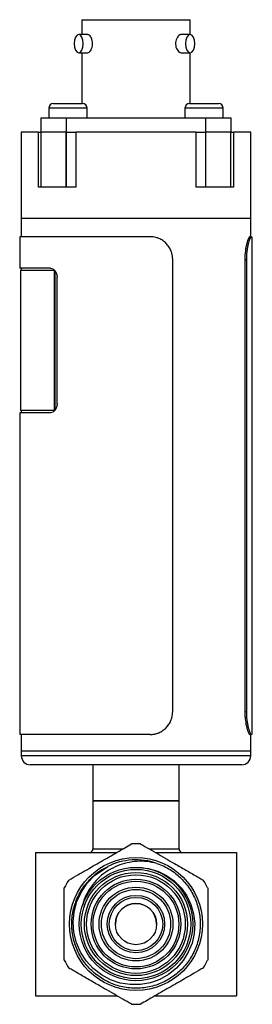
# Model space of a CAD drawing. Header units: inches. Extents: x 3.21 to 12.47, y 1.43 to 9.58.
# Tile 5 of 11: x 11.96 to 12.47, y 3.61 to 5.76. Entities that reach past the tile are written whole.
import ezdxf

# ---------------------------------------------------------------- set-up
doc = ezdxf.new("R2010")
doc.units = ezdxf.units.IN
doc.header["$MEASUREMENT"] = 0

msp = doc.modelspace()

# ---------------------------------------------------------------- linework, layer by layer
at = {"color": 7, "linetype": 'Continuous', "lineweight": 25}
for p, q in [((12.0995, 5.7563), (12.0995, 5.7238)), ((12.0995, 5.7563), (12.335, 5.7563)), ((12.335, 5.7238), (12.335, 5.7563)), ((12.1121, 5.7238), (12.0924, 5.7238)), ((12.3354, 5.7238), (12.3157, 5.7238)), ((12.0924, 5.6843), (12.1121, 5.6843)), ((12.0995, 5.6843), (12.0995, 5.5733)), ((12.3157, 5.6843), (12.3354, 5.6843)), ((12.335, 5.5733), (12.335, 5.6843)), ((12.027, 5.5633), (12.027, 5.5423)), ((12.1105, 5.5633), (12.027, 5.5633)), ((12.037, 5.5733), (12.1005, 5.5733)), ((12.1105, 5.5423), (12.1105, 5.5633)), ((12.324, 5.5633), (12.324, 5.5423)), ((12.4075, 5.5633), (12.324, 5.5633)), ((12.334, 5.5733), (12.3975, 5.5733)), ((12.4075, 5.5423), (12.4075, 5.5633)), ((12.0102, 5.5113), (12.0102, 5.5423)), ((12.0102, 5.5423), (12.0647, 5.5423)), ((12.0647, 5.5423), (12.0647, 5.5113)), ((12.0647, 5.5423), (12.3697, 5.5423)), ((12.3697, 5.5113), (12.3697, 5.5423)), ((12.3697, 5.5423), (12.4242, 5.5423)), ((12.4242, 5.5423), (12.4242, 5.5113)), ((11.9672, 5.5113), (11.9672, 5.3224)), ((12.0044, 5.5113), (11.9672, 5.5113)), ((12.0044, 5.3913), (12.0044, 5.5113)), ((12.0044, 5.5113), (12.0102, 5.5113)), ((12.0102, 5.3913), (12.0102, 5.5113)), ((12.0647, 5.5113), (12.0102, 5.5113)), ((12.0647, 5.3913), (12.0647, 5.5113)), ((12.0655, 5.5113), (12.0647, 5.5113)), ((12.0655, 5.3913), (12.0655, 5.5113)), ((12.0655, 5.5113), (12.0861, 5.5113)), ((12.0861, 5.5113), (12.0861, 5.3913)), ((12.3484, 5.5113), (12.0861, 5.5113)), ((12.3484, 5.3913), (12.3484, 5.5113)), ((12.3484, 5.5113), (12.369, 5.5113)), ((12.369, 5.5113), (12.369, 5.3913)), ((12.3697, 5.5113), (12.369, 5.5113)), ((12.3697, 5.3913), (12.3697, 5.5113)), ((12.4242, 5.5113), (12.3697, 5.5113)), ((12.4242, 5.3913), (12.4242, 5.5113)), ((12.4242, 5.5113), (12.4301, 5.5113)), ((12.4301, 5.5113), (12.4301, 5.3913)), ((12.4672, 5.5113), (12.4301, 5.5113)), ((12.4672, 5.3224), (12.4672, 5.5113)), ((12.0102, 5.3913), (12.0044, 5.3913)), ((12.0647, 5.3913), (12.0102, 5.3913)), ((12.0655, 5.3913), (12.0647, 5.3913)), ((12.0861, 5.3913), (12.0655, 5.3913)), ((12.369, 5.3913), (12.3484, 5.3913)), ((12.3697, 5.3913), (12.369, 5.3913)), ((12.4242, 5.3913), (12.3697, 5.3913)), ((12.4301, 5.3913), (12.4242, 5.3913)), ((11.9672, 5.3224), (11.9672, 5.2831)), ((12.2172, 5.3224), (11.9672, 5.3224)), ((12.0405, 5.3224), (11.9672, 5.3224)), ((12.4672, 5.3224), (12.0405, 5.3224)), ((12.4672, 5.3224), (12.2172, 5.3224)), ((12.4672, 5.2831), (12.4672, 5.3224)), ((11.9637, 5.2831), (11.9637, 5.2142)), ((12.2478, 5.2831), (11.9637, 5.2831)), ((12.4654, 5.2831), (12.4689, 5.2831)), ((12.4707, 4.1974), (12.4707, 5.2831)), ((12.2972, 4.2474), (12.2972, 5.2331)), ((12.4545, 5.2331), (12.4545, 4.2474)), ((12.4545, 5.2331), (12.4578, 5.2331)), ((12.4578, 5.2331), (12.4578, 4.2474)), ((12.031, 5.2142), (11.9637, 5.2142)), ((11.9653, 5.2092), (11.9653, 4.9041)), ((12.0398, 5.2092), (11.9653, 5.2092)), ((11.9672, 5.2142), (11.9672, 5.2092)), ((12.0398, 4.9041), (12.0398, 5.2092)), ((12.04, 5.2092), (12.0398, 5.2092)), ((12.0412, 4.9055), (12.0412, 5.2078)), ((12.0451, 4.9189), (12.0451, 5.1945)), ((11.9637, 4.8992), (11.9637, 4.1974)), ((12.031, 4.8992), (11.9637, 4.8992)), ((12.0398, 4.9041), (11.9653, 4.9041)), ((11.9672, 4.9041), (11.9672, 4.8992)), ((12.04, 4.9041), (12.0398, 4.9041)), ((12.4545, 4.2474), (12.4578, 4.2474)), ((12.2478, 4.1974), (11.9637, 4.1974)), ((11.9672, 4.1974), (11.9672, 4.161)), ((12.4654, 4.1974), (12.4689, 4.1974)), ((12.4672, 4.161), (12.4672, 4.1974)), ((11.9672, 4.161), (11.9672, 4.1512)), ((12.0405, 4.161), (11.9672, 4.161)), ((12.0405, 4.1512), (11.9672, 4.1512)), ((12.4672, 4.161), (12.0405, 4.161)), ((12.4672, 4.1512), (12.0405, 4.1512)), ((12.4672, 4.1512), (12.4672, 4.161)), ((12.0544, 4.1315), (11.9869, 4.1315)), ((12.4476, 4.1315), (12.0544, 4.1315)), ((12.1235, 4.1315), (12.1235, 4.0528)), ((12.311, 4.0528), (12.311, 4.1315)), ((12.1235, 4.0528), (12.1235, 3.9478)), ((12.1235, 4.0528), (12.2172, 4.0528)), ((12.1509, 4.0528), (12.1235, 4.0528)), ((12.311, 4.0528), (12.1509, 4.0528)), ((12.2172, 4.0528), (12.311, 4.0528)), ((12.311, 3.9478), (12.311, 4.0528)), ((11.9985, 3.9403), (11.9985, 3.6278)), ((11.9985, 3.9403), (12.1754, 3.9403)), ((12.1235, 3.9478), (12.1881, 3.9478)), ((12.2464, 3.9478), (12.311, 3.9478)), ((12.2591, 3.9403), (12.436, 3.9403)), ((12.436, 3.9403), (12.436, 3.6278)), ((12.313, 3.6827), (12.317, 3.6857)), ((11.9985, 3.6278), (12.1754, 3.6278)), ((12.2591, 3.6278), (12.436, 3.6278))]:
    msp.add_line(p, q, dxfattribs=at)
at = {"color": 7, "linetype": 'Continuous', "lineweight": 25, "flags": 128}
for points in [[(12.1023, 5.7041), (12.1016, 5.7116), (12.0994, 5.718), (12.0962, 5.7223), (12.0924, 5.7238), (12.0887, 5.7223), (12.0854, 5.718), (12.0833, 5.7116), (12.0826, 5.7041), (12.0833, 5.6965), (12.0854, 5.6901), (12.0887, 5.6858), (12.0924, 5.6843), (12.0962, 5.6858), (12.0994, 5.6901), (12.1016, 5.6965), (12.1023, 5.7041)], [(12.3452, 5.7041), (12.3445, 5.7116), (12.3423, 5.718), (12.3391, 5.7223), (12.3354, 5.7238), (12.3316, 5.7223), (12.3284, 5.718), (12.3262, 5.7116), (12.3255, 5.7041), (12.3262, 5.6965), (12.3284, 5.6901), (12.3316, 5.6858), (12.3354, 5.6843), (12.3391, 5.6858), (12.3423, 5.6901), (12.3445, 5.6965), (12.3452, 5.7041)], [(12.2113, 3.907), (12.2244, 3.9076), (12.2448, 3.9052), (12.2648, 3.8993), (12.2836, 3.8902), (12.3007, 3.878), (12.3154, 3.8632), (12.3277, 3.8458), (12.337, 3.8267), (12.3428, 3.8062), (12.3453, 3.7851), (12.3441, 3.7636), (12.3394, 3.7426), (12.3312, 3.7226), (12.3197, 3.7042), (12.3053, 3.6879), (12.2884, 3.6742), (12.2692, 3.6634), (12.2485, 3.656), (12.2268, 3.6521), (12.2048, 3.6519), (12.1827, 3.6554), (12.1615, 3.6625), (12.1418, 3.6731), (12.1241, 3.6868), (12.1088, 3.7035), (12.0965, 3.7225), (12.0875, 3.7434), (12.082, 3.7654), (12.0804, 3.7883), (12.0825, 3.811), (12.0885, 3.8334), (12.0981, 3.8544), (12.1111, 3.8735), (12.1271, 3.8902), (12.1558, 3.9098), (12.1558, 3.9098)]]:
    msp.add_lwpolyline(points, dxfattribs=at)
at = {"color": 7, "linetype": 'Continuous', "lineweight": 25}
for radius in [0.145, 0.1237, 0.1193, 0.1125, 0.1075, 0.0978, 0.0935, 0.0805, 0.0755, 0.0625, 0.0582, 0.045]:
    msp.add_circle((12.2172, 3.784), radius, dxfattribs=at)
for centre, radius, start, end in [((12.037, 5.5633), 0.01, 90, 180), ((12.1005, 5.5633), 0.01, 0, 90), ((12.334, 5.5633), 0.01, 90, 180), ((12.3975, 5.5633), 0.01, 0, 90), ((11.9869, 4.1512), 0.0197, 180, 270), ((12.4476, 4.1512), 0.0197, 270, 0), ((12.2172, 3.784), 0.175, 86.7655, 93.2345), ((12.116, 3.9478), 0.0075, 270, 0), ((12.3185, 3.9478), 0.0075, 180, 270), ((12.2172, 3.784), 0.14, 71.0218, 116.0218), ((12.2172, 3.784), 0.175, 146.7655, 153.2345), ((12.2172, 3.784), 0.175, 26.7655, 33.2345), ((12.2172, 3.7838), 0.045, 0.1592, 180), ((12.2172, 3.784), 0.175, 206.7655, 213.2345), ((12.2172, 3.784), 0.175, 326.7655, 333.2345), ((12.2172, 3.784), 0.175, 266.7655, 273.2345)]:
    msp.add_arc(centre, radius, start, end, dxfattribs=at)
for points, knots in [([(12.1224, 5.7041), (12.1223, 5.7063), (12.122, 5.7107), (12.1201, 5.7166), (12.1173, 5.7211), (12.1144, 5.7236), (12.1128, 5.7236), (12.1121, 5.7236)], [0, 0, 0, 0, 0.21399, 0.427944, 0.642756, 0.857393, 1, 1, 1, 1]), ([(12.3157, 5.7236), (12.3153, 5.7237), (12.3137, 5.7239), (12.3107, 5.7222), (12.3072, 5.7184), (12.3045, 5.7129), (12.3032, 5.7064), (12.3035, 5.6997), (12.3052, 5.6936), (12.3081, 5.6885), (12.3117, 5.6854), (12.3144, 5.684), (12.3156, 5.6844), (12.3157, 5.6844)], [0, 0, 0, 0, 0.034894, 0.14056, 0.247587, 0.356086, 0.463883, 0.569238, 0.673538, 0.779475, 0.887641, 0.995953, 1, 1, 1, 1]), ([(12.1121, 5.6844), (12.1131, 5.6846), (12.1151, 5.6849), (12.1182, 5.6882), (12.1207, 5.6931), (12.1222, 5.6987), (12.1224, 5.7025), (12.1224, 5.7041)], [0, 0, 0, 0, 0.20588, 0.417793, 0.630892, 0.845736, 1, 1, 1, 1]), ([(12.2972, 5.2331), (12.2972, 5.2342), (12.2972, 5.2364), (12.2968, 5.2396), (12.2963, 5.2428), (12.2956, 5.246), (12.2947, 5.2491), (12.2934, 5.2527), (12.2916, 5.2567), (12.2883, 5.2623), (12.2832, 5.2687), (12.277, 5.2739), (12.2714, 5.2772), (12.2665, 5.2796), (12.2609, 5.2815), (12.2544, 5.2828), (12.25, 5.283), (12.2478, 5.2831)], [0, 0, 0, 0, 0.041798, 0.083205, 0.124403, 0.165575, 0.206906, 0.248578, 0.310815, 0.373136, 0.497854, 0.622908, 0.685626, 0.748426, 0.832299, 0.915685, 1, 1, 1, 1]), ([(12.4654, 5.2831), (12.465, 5.2831), (12.4646, 5.2827), (12.4638, 5.2818), (12.4635, 5.2814), (12.463, 5.2804), (12.4627, 5.2799), (12.4612, 5.2767), (12.4599, 5.2731), (12.4581, 5.2661), (12.4575, 5.2636), (12.4565, 5.2581), (12.456, 5.2553), (12.4549, 5.2461), (12.4545, 5.2397), (12.4545, 5.2331)], [0, 0, 0, 0, 0.125, 0.125, 0.1875, 0.1875, 0.25, 0.25, 0.5, 0.5, 0.625, 0.625, 0.75, 0.75, 1, 1, 1, 1]), ([(12.4689, 5.2831), (12.4687, 5.283), (12.4685, 5.283), (12.468, 5.2827), (12.4675, 5.2821), (12.467, 5.2814), (12.4664, 5.2805), (12.4657, 5.2791), (12.4649, 5.2772), (12.4636, 5.2739), (12.462, 5.2687), (12.4606, 5.2623), (12.4596, 5.2567), (12.4589, 5.2517), (12.4583, 5.2461), (12.4579, 5.2396), (12.4578, 5.2353), (12.4578, 5.2331)], [0, 0, 0, 0, 0.042381, 0.084357, 0.1261, 0.167789, 0.2096, 0.251709, 0.314497, 0.377227, 0.502282, 0.626999, 0.689308, 0.751557, 0.834513, 0.916837, 1, 1, 1, 1]), ([(12.031, 5.2142), (12.0328, 5.2142), (12.0346, 5.2137), (12.0372, 5.2122), (12.038, 5.2116), (12.0395, 5.2101), (12.0402, 5.2093), (12.0422, 5.2066), (12.0433, 5.2044), (12.0448, 5.1996), (12.0451, 5.1971), (12.0451, 5.1945)], [0, 0, 0, 0, 0.25, 0.25, 0.375, 0.375, 0.5, 0.5, 0.75, 0.75, 1, 1, 1, 1]), ([(12.0451, 4.9189), (12.0451, 4.9163), (12.0448, 4.9137), (12.0437, 4.9102), (12.0432, 4.909), (12.0422, 4.9069), (12.0416, 4.9059), (12.0402, 4.9041), (12.0395, 4.9032), (12.038, 4.9018), (12.0372, 4.9012), (12.0346, 4.8997), (12.0328, 4.8992), (12.031, 4.8992)], [0, 0, 0, 0, 0.25, 0.25, 0.375, 0.375, 0.5, 0.5, 0.625, 0.625, 0.75, 0.75, 1, 1, 1, 1]), ([(12.2478, 4.1974), (12.2489, 4.1975), (12.2511, 4.1975), (12.2544, 4.1978), (12.2576, 4.1984), (12.2608, 4.1991), (12.2639, 4.2001), (12.2675, 4.2014), (12.2714, 4.2033), (12.277, 4.2066), (12.2832, 4.2118), (12.2883, 4.2182), (12.2916, 4.2238), (12.2938, 4.2288), (12.2957, 4.2344), (12.297, 4.2409), (12.2971, 4.2452), (12.2972, 4.2474)], [0, 0, 0, 0, 0.042381, 0.084357, 0.1261, 0.167789, 0.2096, 0.251709, 0.314497, 0.377227, 0.502282, 0.626999, 0.689308, 0.751557, 0.834513, 0.916837, 1, 1, 1, 1]), ([(12.4545, 4.2474), (12.4545, 4.2441), (12.4546, 4.2409), (12.4549, 4.2361), (12.455, 4.2345), (12.4553, 4.2314), (12.4555, 4.2298), (12.4564, 4.2222), (12.4575, 4.2167), (12.4593, 4.2098), (12.4599, 4.2077), (12.4612, 4.204), (12.4618, 4.2025), (12.4636, 4.1987), (12.4646, 4.1974), (12.4654, 4.1974)], [0, 0, 0, 0, 0.125, 0.125, 0.1875, 0.1875, 0.25, 0.25, 0.5, 0.5, 0.625, 0.625, 0.75, 0.75, 1, 1, 1, 1]), ([(12.4578, 4.2474), (12.4578, 4.2463), (12.4578, 4.2441), (12.4579, 4.2409), (12.4581, 4.2377), (12.4583, 4.2345), (12.4586, 4.2314), (12.459, 4.2278), (12.4596, 4.2238), (12.4606, 4.2182), (12.462, 4.2118), (12.4636, 4.2066), (12.4649, 4.2033), (12.4659, 4.2009), (12.467, 4.199), (12.468, 4.1977), (12.4686, 4.1975), (12.4689, 4.1974)], [0, 0, 0, 0, 0.041798, 0.083205, 0.124403, 0.165575, 0.206906, 0.248578, 0.310815, 0.373136, 0.497854, 0.622908, 0.685626, 0.748426, 0.832299, 0.915685, 1, 1, 1, 1]), ([(12.0709, 3.8799), (12.0772, 3.8836), (12.0941, 3.8933), (12.1243, 3.9108), (12.1529, 3.9273), (12.176, 3.9406), (12.1927, 3.9503), (12.2027, 3.956), (12.2074, 3.9587)], [0, 0, 0, 0, 0.147838, 0.392745, 0.638821, 0.764116, 0.889064, 1, 1, 1, 1]), ([(12.2271, 3.9587), (12.2302, 3.9569), (12.2393, 3.9517), (12.256, 3.942), (12.2757, 3.9307), (12.297, 3.9184), (12.3196, 3.9053), (12.3392, 3.894), (12.354, 3.8854), (12.3604, 3.8818), (12.3636, 3.8799)], [0, 0, 0, 0, 0.075179, 0.217646, 0.360856, 0.499963, 0.673424, 0.846355, 0.923318, 1, 1, 1, 1]), ([(12.2628, 3.9164), (12.268, 3.9144), (12.2827, 3.9087), (12.3049, 3.8945), (12.3271, 3.8727), (12.3438, 3.8464), (12.3544, 3.8172), (12.3584, 3.7864), (12.3554, 3.7553), (12.3458, 3.7257), (12.3299, 3.699), (12.3086, 3.6764), (12.2827, 3.659), (12.2538, 3.6477), (12.2231, 3.643), (12.1919, 3.6451), (12.1621, 3.6541), (12.1351, 3.6693), (12.1119, 3.69), (12.0938, 3.7155), (12.0819, 3.7442), (12.0764, 3.7747), (12.0778, 3.8059), (12.086, 3.8359), (12.1005, 3.8634), (12.1209, 3.8867), (12.1387, 3.9016), (12.1503, 3.9065), (12.1523, 3.9074)], [0, 0, 0, 0, 0.022003, 0.061796, 0.102492, 0.1433, 0.183248, 0.223453, 0.264323, 0.304858, 0.34462, 0.385242, 0.426087, 0.466159, 0.50623, 0.547076, 0.587697, 0.62746, 0.667994, 0.708865, 0.74907, 0.789018, 0.829826, 0.870521, 0.910315, 0.950751, 0.991634, 1, 1, 1, 1]), ([(12.2628, 3.9164), (12.2556, 3.9179), (12.2414, 3.9209), (12.2194, 3.9212), (12.1977, 3.9181), (12.1763, 3.9115), (12.156, 3.9011), (12.1379, 3.8874), (12.1227, 3.8709), (12.1109, 3.8525), (12.1035, 3.8368), (12.1015, 3.8271), (12.1009, 3.8245)], [0, 0, 0, 0, 0.10552, 0.211039, 0.316577, 0.422096, 0.53363, 0.645164, 0.750745, 0.856325, 0.96133, 1, 1, 1, 1]), ([(12.061, 3.7052), (12.061, 3.7125), (12.061, 3.732), (12.061, 3.7669), (12.061, 3.7999), (12.061, 3.8265), (12.061, 3.8459), (12.061, 3.8574), (12.061, 3.8628)], [0, 0, 0, 0, 0.147838, 0.392745, 0.638821, 0.764116, 0.889064, 1, 1, 1, 1]), ([(12.3735, 3.8628), (12.3735, 3.8555), (12.3735, 3.836), (12.3735, 3.8011), (12.3735, 3.7681), (12.3735, 3.7415), (12.3735, 3.7221), (12.3735, 3.7106), (12.3735, 3.7052)], [0, 0, 0, 0, 0.147838, 0.392745, 0.638821, 0.764116, 0.889064, 1, 1, 1, 1]), ([(12.2074, 3.6093), (12.2042, 3.6111), (12.1952, 3.6163), (12.1785, 3.626), (12.1588, 3.6373), (12.1375, 3.6496), (12.1149, 3.6627), (12.0952, 3.674), (12.0804, 3.6826), (12.0741, 3.6862), (12.0709, 3.6881)], [0, 0, 0, 0, 0.075179, 0.217646, 0.360856, 0.499963, 0.673424, 0.846355, 0.923318, 1, 1, 1, 1]), ([(12.3636, 3.6881), (12.3573, 3.6844), (12.3404, 3.6747), (12.3102, 3.6572), (12.2816, 3.6407), (12.2585, 3.6274), (12.2418, 3.6177), (12.2318, 3.612), (12.2271, 3.6093)], [0, 0, 0, 0, 0.147838, 0.392745, 0.638821, 0.764116, 0.889064, 1, 1, 1, 1])]:
    msp.add_open_spline(points, degree=3, knots=knots, dxfattribs=at)

doc.saveas('drawing.dxf')
